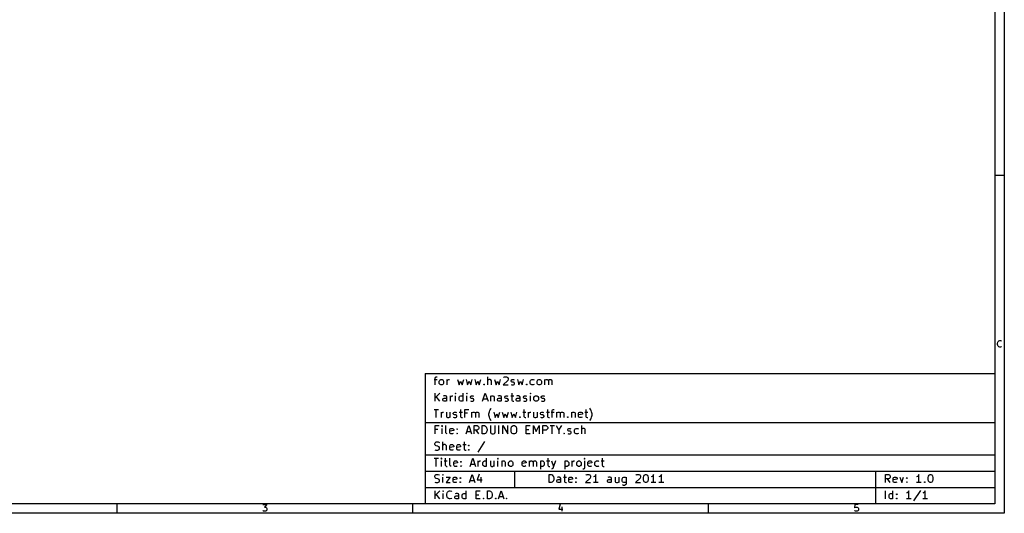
# Model space of a CAD drawing. Extents: x 4000 to 113000, y 4000 to 78670.
# Tile 2 of 9: x 40417 to 113000, y 4000 to 40383. Entities that reach past the tile are written whole.
import ezdxf

# ---------------------------------------------------------------- set-up
doc = ezdxf.new("R2010")
doc.units = 0
doc.layers.add('BLACK', color=1, linetype='CONTINUOUS')

msp = doc.modelspace()

# ---------------------------------------------------------------- linework, layer by layer
at = {"layer": 'BLACK'}
for p, q in [((113000, 78670), (113000, 4000)), ((112300, 77970), (112300, 4700)), ((113000, 28890), (112300, 28890)), ((112540, 16670), (112590, 16710)), ((112590, 16710), (112660, 16740)), ((112660, 16740), (112710, 16740)), ((112710, 16740), (112780, 16710)), ((112780, 16710), (112800, 16690)), ((112500, 16520), (112520, 16620)), ((112500, 16450), (112500, 16520)), ((112520, 16360), (112500, 16450)), ((112520, 16620), (112540, 16670)), ((112540, 16310), (112520, 16360)), ((112590, 16260), (112540, 16310)), ((112660, 16240), (112590, 16260)), ((112710, 16240), (112660, 16240)), ((112780, 16260), (112710, 16240)), ((112800, 16290), (112780, 16260)), ((70300, 14300), (70300, 4700)), ((70300, 14300), (112300, 14300)), ((70960, 13860), (71190, 13860)), ((71040, 13970), (71070, 14030)), ((71040, 13460), (71040, 13970)), ((71070, 14030), (71130, 14060)), ((71130, 14060), (71190, 14060)), ((71350, 13740), (71380, 13800)), ((71380, 13800), (71410, 13830)), ((71410, 13830), (71470, 13860)), ((71470, 13860), (71550, 13860)), ((71550, 13860), (71610, 13830)), ((71610, 13830), (71640, 13800)), ((71640, 13800), (71670, 13740)), ((71920, 13460), (71920, 13860)), ((71920, 13740), (71950, 13800)), ((71950, 13800), (71980, 13830)), ((71980, 13830), (72040, 13860)), ((72040, 13860), (72090, 13860)), ((72700, 13860), (72810, 13460)), ((73040, 13460), (73150, 13860)), ((73330, 13860), (73440, 13460)), ((73670, 13460), (73780, 13860)), ((73960, 13860), (74070, 13460)), ((74300, 13460), (74410, 13860)), ((74930, 13460), (74930, 14060)), ((74960, 13830), (74930, 13800)), ((75020, 13860), (74960, 13830)), ((75100, 13860), (75020, 13860)), ((75160, 13830), (75100, 13860)), ((75190, 13770), (75160, 13830)), ((75420, 13860), (75530, 13460)), ((75760, 13460), (75870, 13860)), ((76390, 13800), (76050, 13460)), ((76070, 14000), (76100, 14030)), ((76100, 14030), (76160, 14060)), ((76160, 14060), (76300, 14060)), ((76300, 14060), (76360, 14030)), ((76360, 14030), (76390, 14000)), ((76390, 14000), (76420, 13940)), ((76420, 13890), (76390, 13800)), ((76420, 13940), (76420, 13890)), ((76640, 13770), (76670, 13830)), ((76670, 13830), (76730, 13860)), ((76730, 13860), (76820, 13860)), ((76820, 13860), (76870, 13830)), ((77110, 13860), (77220, 13460)), ((77450, 13460), (77560, 13860)), ((78050, 13740), (78080, 13800)), ((78080, 13800), (78110, 13830)), ((78110, 13830), (78170, 13860)), ((78170, 13860), (78280, 13860)), ((78280, 13860), (78340, 13830)), ((78560, 13740), (78590, 13800)), ((78590, 13800), (78620, 13830)), ((78620, 13830), (78680, 13860)), ((78680, 13860), (78760, 13860)), ((78760, 13860), (78820, 13830)), ((78820, 13830), (78850, 13800)), ((78850, 13800), (78880, 13740)), ((79130, 13460), (79130, 13860)), ((79130, 13800), (79160, 13830)), ((79160, 13830), (79220, 13860)), ((79220, 13860), (79300, 13860)), ((79300, 13860), (79360, 13830)), ((79360, 13830), (79390, 13770)), ((79390, 13770), (79420, 13830)), ((79420, 13830), (79480, 13860)), ((79480, 13860), (79560, 13860)), ((79560, 13860), (79620, 13830)), ((79620, 13830), (79650, 13770)), ((71350, 13570), (71350, 13740)), ((71380, 13510), (71350, 13570)), ((71410, 13490), (71380, 13510)), ((71470, 13460), (71410, 13490)), ((71550, 13460), (71470, 13460)), ((71610, 13490), (71550, 13460)), ((71640, 13510), (71610, 13490)), ((71670, 13570), (71640, 13510)), ((71670, 13740), (71670, 13570)), ((72810, 13460), (72920, 13740)), ((72920, 13740), (73040, 13460)), ((73440, 13460), (73550, 13740)), ((73550, 13740), (73670, 13460)), ((74070, 13460), (74180, 13740)), ((74180, 13740), (74300, 13460)), ((74610, 13490), (74640, 13510)), ((74640, 13460), (74610, 13490)), ((74640, 13510), (74670, 13490)), ((74640, 13510), (74640, 13460)), ((74670, 13490), (74640, 13460)), ((75190, 13460), (75190, 13770)), ((75530, 13460), (75640, 13740)), ((75640, 13740), (75760, 13460)), ((76050, 13460), (76420, 13460)), ((76640, 13740), (76640, 13770)), ((76670, 13690), (76640, 13740)), ((76640, 13490), (76700, 13460)), ((76730, 13660), (76670, 13690)), ((76700, 13460), (76820, 13460)), ((76820, 13660), (76730, 13660)), ((76870, 13630), (76820, 13660)), ((76820, 13460), (76870, 13490)), ((76900, 13570), (76870, 13630)), ((76870, 13490), (76900, 13540)), ((76900, 13540), (76900, 13570)), ((77220, 13460), (77330, 13740)), ((77330, 13740), (77450, 13460)), ((77760, 13490), (77790, 13510)), ((77790, 13460), (77760, 13490)), ((77790, 13510), (77820, 13490)), ((77790, 13510), (77790, 13460)), ((77820, 13490), (77790, 13460)), ((78050, 13570), (78050, 13740)), ((78080, 13510), (78050, 13570)), ((78110, 13490), (78080, 13510)), ((78170, 13460), (78110, 13490)), ((78280, 13460), (78170, 13460)), ((78340, 13490), (78280, 13460)), ((78560, 13570), (78560, 13740)), ((78590, 13510), (78560, 13570)), ((78620, 13490), (78590, 13510)), ((78680, 13460), (78620, 13490)), ((78760, 13460), (78680, 13460)), ((78820, 13490), (78760, 13460)), ((78850, 13510), (78820, 13490)), ((78880, 13570), (78850, 13510)), ((78880, 13740), (78880, 13570)), ((79390, 13770), (79390, 13460)), ((79650, 13770), (79650, 13460)), ((71040, 12260), (71040, 12860)), ((71390, 12860), (71040, 12510)), ((71390, 12260), (71130, 12600)), ((71610, 12400), (71640, 12460)), ((71610, 12340), (71610, 12400)), ((71640, 12290), (71610, 12340)), ((71700, 12660), (71640, 12630)), ((71640, 12460), (71700, 12490)), ((71810, 12660), (71700, 12660)), ((71700, 12490), (71840, 12490)), ((71870, 12630), (71810, 12660)), ((71840, 12490), (71900, 12510)), ((71900, 12570), (71870, 12630)), ((71900, 12260), (71900, 12570)), ((72180, 12260), (72180, 12660)), ((72180, 12540), (72210, 12600)), ((72210, 12600), (72240, 12630)), ((72240, 12630), (72300, 12660)), ((72300, 12660), (72350, 12660)), ((72550, 12860), (72520, 12830)), ((72520, 12830), (72550, 12800)), ((72580, 12830), (72550, 12860)), ((72550, 12860), (72550, 12800)), ((72550, 12800), (72580, 12830)), ((72550, 12260), (72550, 12660)), ((72810, 12540), (72840, 12600)), ((72810, 12370), (72810, 12540)), ((72840, 12310), (72810, 12370)), ((72840, 12600), (72870, 12630)), ((72870, 12630), (72930, 12660)), ((72930, 12660), (73040, 12660)), ((73040, 12660), (73100, 12630)), ((73100, 12260), (73100, 12860)), ((73380, 12860), (73350, 12830)), ((73350, 12830), (73380, 12800)), ((73410, 12830), (73380, 12860)), ((73380, 12860), (73380, 12800)), ((73380, 12800), (73410, 12830)), ((73380, 12260), (73380, 12660)), ((73640, 12570), (73670, 12630)), ((73640, 12540), (73640, 12570)), ((73670, 12490), (73640, 12540)), ((73670, 12630), (73730, 12660)), ((73730, 12460), (73670, 12490)), ((73730, 12660), (73820, 12660)), ((73820, 12460), (73730, 12460)), ((73820, 12660), (73870, 12630)), ((73870, 12430), (73820, 12460)), ((73900, 12370), (73870, 12430)), ((73870, 12290), (73900, 12340)), ((73900, 12340), (73900, 12370)), ((74540, 12260), (74740, 12860)), ((74590, 12430), (74880, 12430)), ((74740, 12860), (74940, 12260)), ((75130, 12660), (75130, 12260)), ((75130, 12600), (75160, 12630)), ((75160, 12630), (75220, 12660)), ((75220, 12660), (75300, 12660)), ((75300, 12660), (75360, 12630)), ((75360, 12630), (75390, 12570)), ((75390, 12570), (75390, 12260)), ((75640, 12400), (75670, 12460)), ((75640, 12340), (75640, 12400)), ((75670, 12290), (75640, 12340)), ((75730, 12660), (75670, 12630)), ((75670, 12460), (75730, 12490)), ((75840, 12660), (75730, 12660)), ((75730, 12490), (75870, 12490)), ((75900, 12630), (75840, 12660)), ((75870, 12490), (75930, 12510)), ((75930, 12570), (75900, 12630)), ((75930, 12260), (75930, 12570)), ((76180, 12570), (76210, 12630)), ((76180, 12540), (76180, 12570)), ((76210, 12490), (76180, 12540)), ((76210, 12630), (76270, 12660)), ((76270, 12460), (76210, 12490)), ((76270, 12660), (76360, 12660)), ((76360, 12460), (76270, 12460)), ((76360, 12660), (76410, 12630)), ((76410, 12430), (76360, 12460)), ((76440, 12370), (76410, 12430)), ((76410, 12290), (76440, 12340)), ((76440, 12340), (76440, 12370)), ((76620, 12660), (76850, 12660)), ((76700, 12860), (76700, 12340)), ((76700, 12340), (76730, 12290)), ((77010, 12400), (77040, 12460)), ((77010, 12340), (77010, 12400)), ((77040, 12290), (77010, 12340)), ((77100, 12660), (77040, 12630)), ((77040, 12460), (77100, 12490)), ((77210, 12660), (77100, 12660)), ((77100, 12490), (77240, 12490)), ((77270, 12630), (77210, 12660)), ((77240, 12490), (77300, 12510)), ((77300, 12570), (77270, 12630)), ((77300, 12260), (77300, 12570)), ((77550, 12570), (77580, 12630)), ((77550, 12540), (77550, 12570)), ((77580, 12490), (77550, 12540)), ((77580, 12630), (77640, 12660)), ((77640, 12460), (77580, 12490)), ((77640, 12660), (77730, 12660)), ((77730, 12460), (77640, 12460)), ((77730, 12660), (77780, 12630)), ((77780, 12430), (77730, 12460)), ((77810, 12370), (77780, 12430)), ((77780, 12290), (77810, 12340)), ((77810, 12340), (77810, 12370)), ((78070, 12860), (78040, 12830)), ((78040, 12830), (78070, 12800)), ((78100, 12830), (78070, 12860)), ((78070, 12860), (78070, 12800)), ((78070, 12800), (78100, 12830)), ((78070, 12260), (78070, 12660)), ((78330, 12540), (78360, 12600)), ((78330, 12370), (78330, 12540)), ((78360, 12310), (78330, 12370)), ((78360, 12600), (78390, 12630)), ((78390, 12630), (78450, 12660)), ((78450, 12660), (78530, 12660)), ((78530, 12660), (78590, 12630)), ((78590, 12630), (78620, 12600)), ((78620, 12600), (78650, 12540)), ((78650, 12370), (78620, 12310)), ((78650, 12540), (78650, 12370)), ((78870, 12570), (78900, 12630)), ((78870, 12540), (78870, 12570)), ((78900, 12490), (78870, 12540)), ((78900, 12630), (78960, 12660)), ((78960, 12460), (78900, 12490)), ((78960, 12660), (79050, 12660)), ((79050, 12460), (78960, 12460)), ((79050, 12660), (79100, 12630)), ((79100, 12430), (79050, 12460)), ((79130, 12370), (79100, 12430)), ((79100, 12290), (79130, 12340)), ((79130, 12340), (79130, 12370)), ((70960, 11660), (71300, 11660)), ((71130, 11060), (71130, 11660)), ((71700, 12260), (71640, 12290)), ((71840, 12260), (71700, 12260)), ((71900, 12290), (71840, 12260)), ((72870, 12290), (72840, 12310)), ((72930, 12260), (72870, 12290)), ((72900, 11660), (72900, 11140)), ((73040, 12260), (72930, 12260)), ((73100, 12290), (73040, 12260)), ((73240, 11060), (73240, 11660)), ((73240, 11660), (73530, 11660)), ((73640, 12290), (73700, 12260)), ((73700, 12260), (73820, 12260)), ((73820, 12260), (73870, 12290)), ((75070, 11570), (75100, 11630)), ((75100, 11630), (75160, 11710)), ((75160, 11710), (75180, 11740)), ((75730, 12260), (75670, 12290)), ((75870, 12260), (75730, 12260)), ((75930, 12290), (75870, 12260)), ((76180, 12290), (76240, 12260)), ((76240, 12260), (76360, 12260)), ((76360, 12260), (76410, 12290)), ((76730, 12290), (76790, 12260)), ((76790, 12260), (76850, 12260)), ((77100, 12260), (77040, 12290)), ((77240, 12260), (77100, 12260)), ((77300, 12290), (77240, 12260)), ((77550, 12290), (77610, 12260)), ((77590, 11660), (77590, 11140)), ((77610, 12260), (77730, 12260)), ((77730, 12260), (77780, 12290)), ((78390, 12290), (78360, 12310)), ((78450, 12260), (78390, 12290)), ((78530, 12260), (78450, 12260)), ((78590, 12290), (78530, 12260)), ((78620, 12310), (78590, 12290)), ((78870, 12290), (78930, 12260)), ((78930, 12260), (79050, 12260)), ((79050, 12260), (79100, 12290)), ((79330, 11660), (79330, 11140)), ((79670, 11570), (79700, 11630)), ((79700, 11630), (79760, 11660)), ((79760, 11660), (79820, 11660)), ((82150, 11660), (82150, 11140)), ((82460, 11710), (82440, 11740)), ((82520, 11630), (82460, 11710)), ((82550, 11570), (82520, 11630)), ((71500, 11060), (71500, 11460)), ((71500, 11340), (71530, 11400)), ((71530, 11400), (71560, 11430)), ((71560, 11430), (71620, 11460)), ((71620, 11460), (71670, 11460)), ((71870, 11460), (71870, 11140)), ((71870, 11140), (71900, 11090)), ((71900, 11090), (71960, 11060)), ((71960, 11060), (72040, 11060)), ((72040, 11060), (72100, 11090)), ((72100, 11090), (72130, 11110)), ((72130, 11460), (72130, 11060)), ((72380, 11370), (72410, 11430)), ((72380, 11340), (72380, 11370)), ((72410, 11290), (72380, 11340)), ((72380, 11090), (72440, 11060)), ((72410, 11430), (72470, 11460)), ((72470, 11260), (72410, 11290)), ((72440, 11060), (72560, 11060)), ((72470, 11460), (72560, 11460)), ((72560, 11260), (72470, 11260)), ((72560, 11460), (72610, 11430)), ((72610, 11230), (72560, 11260)), ((72560, 11060), (72610, 11090)), ((72640, 11170), (72610, 11230)), ((72610, 11090), (72640, 11140)), ((72640, 11140), (72640, 11170)), ((72820, 11460), (73050, 11460)), ((72900, 11140), (72930, 11090)), ((72930, 11090), (72990, 11060)), ((72990, 11060), (73050, 11060)), ((73440, 11370), (73240, 11370)), ((73750, 11060), (73750, 11460)), ((73750, 11400), (73780, 11430)), ((73780, 11430), (73840, 11460)), ((73840, 11460), (73920, 11460)), ((73920, 11460), (73980, 11430)), ((73980, 11430), (74010, 11370)), ((74010, 11370), (74040, 11430)), ((74010, 11370), (74010, 11060)), ((74040, 11430), (74100, 11460)), ((74100, 11460), (74180, 11460)), ((74180, 11460), (74240, 11430)), ((74240, 11430), (74270, 11370)), ((74270, 11370), (74270, 11060)), ((75010, 11340), (75040, 11490)), ((75010, 11230), (75010, 11340)), ((75040, 11090), (75010, 11230)), ((75040, 11490), (75070, 11570)), ((75070, 11000), (75040, 11090)), ((75100, 10940), (75070, 11000)), ((75160, 10860), (75100, 10940)), ((75360, 11460), (75470, 11060)), ((75470, 11060), (75580, 11340)), ((75580, 11340), (75700, 11060)), ((75700, 11060), (75810, 11460)), ((75990, 11460), (76100, 11060)), ((76100, 11060), (76210, 11340)), ((76210, 11340), (76330, 11060)), ((76330, 11060), (76440, 11460)), ((76620, 11460), (76730, 11060)), ((76730, 11060), (76840, 11340)), ((76840, 11340), (76960, 11060)), ((76960, 11060), (77070, 11460)), ((77270, 11090), (77300, 11110)), ((77300, 11060), (77270, 11090)), ((77300, 11110), (77330, 11090)), ((77300, 11110), (77300, 11060)), ((77330, 11090), (77300, 11060)), ((77510, 11460), (77740, 11460)), ((77590, 11140), (77620, 11090)), ((77620, 11090), (77680, 11060)), ((77680, 11060), (77740, 11060)), ((77930, 11060), (77930, 11460)), ((77930, 11340), (77960, 11400)), ((77960, 11400), (77990, 11430)), ((77990, 11430), (78050, 11460)), ((78050, 11460), (78100, 11460)), ((78300, 11460), (78300, 11140)), ((78300, 11140), (78330, 11090)), ((78330, 11090), (78390, 11060)), ((78390, 11060), (78470, 11060)), ((78470, 11060), (78530, 11090)), ((78530, 11090), (78560, 11110)), ((78560, 11460), (78560, 11060)), ((78810, 11370), (78840, 11430)), ((78810, 11340), (78810, 11370)), ((78840, 11290), (78810, 11340)), ((78810, 11090), (78870, 11060)), ((78840, 11430), (78900, 11460)), ((78900, 11260), (78840, 11290)), ((78870, 11060), (78990, 11060)), ((78900, 11460), (78990, 11460)), ((78990, 11260), (78900, 11260)), ((78990, 11460), (79040, 11430)), ((79040, 11230), (78990, 11260)), ((78990, 11060), (79040, 11090)), ((79070, 11170), (79040, 11230)), ((79040, 11090), (79070, 11140)), ((79070, 11140), (79070, 11170)), ((79250, 11460), (79480, 11460)), ((79330, 11140), (79360, 11090)), ((79360, 11090), (79420, 11060)), ((79420, 11060), (79480, 11060)), ((79590, 11460), (79820, 11460)), ((79670, 11060), (79670, 11570)), ((80010, 11060), (80010, 11460)), ((80010, 11400), (80040, 11430)), ((80040, 11430), (80100, 11460)), ((80100, 11460), (80180, 11460)), ((80180, 11460), (80240, 11430)), ((80240, 11430), (80270, 11370)), ((80270, 11370), (80300, 11430)), ((80270, 11370), (80270, 11060)), ((80300, 11430), (80360, 11460)), ((80360, 11460), (80440, 11460)), ((80440, 11460), (80500, 11430)), ((80500, 11430), (80530, 11370)), ((80530, 11370), (80530, 11060)), ((80780, 11090), (80810, 11110)), ((80810, 11060), (80780, 11090)), ((80810, 11110), (80840, 11090)), ((80810, 11110), (80810, 11060)), ((80840, 11090), (80810, 11060)), ((81100, 11460), (81100, 11060)), ((81100, 11400), (81130, 11430)), ((81130, 11430), (81190, 11460)), ((81190, 11460), (81270, 11460)), ((81270, 11460), (81330, 11430)), ((81330, 11430), (81360, 11370)), ((81360, 11370), (81360, 11060)), ((81610, 11370), (81640, 11430)), ((81610, 11140), (81610, 11370)), ((81900, 11310), (81610, 11260)), ((81640, 11090), (81610, 11140)), ((81640, 11430), (81700, 11460)), ((81700, 11060), (81640, 11090)), ((81700, 11460), (81810, 11460)), ((81810, 11060), (81700, 11060)), ((81810, 11460), (81870, 11430)), ((81870, 11090), (81810, 11060)), ((81870, 11430), (81900, 11370)), ((81900, 11370), (81900, 11310)), ((82070, 11460), (82300, 11460)), ((82150, 11140), (82180, 11090)), ((82180, 11090), (82240, 11060)), ((82240, 11060), (82300, 11060)), ((82460, 10860), (82520, 10940)), ((82520, 10940), (82550, 11000)), ((82580, 11490), (82550, 11570)), ((82550, 11000), (82580, 11090)), ((82610, 11340), (82580, 11490)), ((82580, 11090), (82610, 11230)), ((82610, 11230), (82610, 11340)), ((70300, 10700), (112300, 10700)), ((71040, 9860), (71040, 10460)), ((71040, 10460), (71330, 10460)), ((71240, 10170), (71040, 10170)), ((71550, 10460), (71520, 10430)), ((71520, 10430), (71550, 10400)), ((71580, 10430), (71550, 10460)), ((71550, 10460), (71550, 10400)), ((71550, 10400), (71580, 10430)), ((71550, 9860), (71550, 10260)), ((71840, 9940), (71840, 10460)), ((72120, 10170), (72150, 10230)), ((72120, 9940), (72120, 10170)), ((72150, 10230), (72210, 10260)), ((72210, 10260), (72320, 10260)), ((72320, 10260), (72380, 10230)), ((72380, 10230), (72410, 10170)), ((72410, 10170), (72410, 10110)), ((72630, 10200), (72660, 10230)), ((72660, 10170), (72630, 10200)), ((72660, 10230), (72690, 10200)), ((72660, 10230), (72660, 10170)), ((72690, 10200), (72660, 10170)), ((73330, 9860), (73530, 10460)), ((73530, 10460), (73730, 9860)), ((73920, 9860), (73920, 10460)), ((73920, 10460), (74150, 10460)), ((74150, 10460), (74210, 10430)), ((74210, 10170), (74150, 10140)), ((74210, 10430), (74240, 10400)), ((74240, 10200), (74210, 10170)), ((74240, 10400), (74270, 10340)), ((74270, 10260), (74240, 10200)), ((74270, 10340), (74270, 10260)), ((74520, 9860), (74520, 10460)), ((74520, 10460), (74670, 10460)), ((74670, 10460), (74750, 10430)), ((74750, 10430), (74810, 10370)), ((74810, 10370), (74840, 10310)), ((74840, 10310), (74870, 10200)), ((74870, 10200), (74870, 10110)), ((75120, 10460), (75120, 9970)), ((75180, 10830), (75160, 10860)), ((75470, 9970), (75470, 10460)), ((75750, 9860), (75750, 10460)), ((76040, 9860), (76040, 10460)), ((76040, 10460), (76390, 9860)), ((76390, 9860), (76390, 10460)), ((76640, 10260), (76670, 10370)), ((76640, 10060), (76640, 10260)), ((76670, 10370), (76730, 10430)), ((76730, 10430), (76790, 10460)), ((76790, 10460), (76900, 10460)), ((76900, 10460), (76960, 10430)), ((76960, 10430), (77020, 10370)), ((77020, 10370), (77040, 10260)), ((77040, 10260), (77040, 10060)), ((77760, 9860), (77760, 10460)), ((77760, 10460), (78050, 10460)), ((77760, 10170), (77960, 10170)), ((78300, 9860), (78300, 10460)), ((78300, 10460), (78500, 10030)), ((78500, 10030), (78700, 10460)), ((78700, 10460), (78700, 9860)), ((78990, 9860), (78990, 10460)), ((78990, 10460), (79220, 10460)), ((79220, 10460), (79280, 10430)), ((79280, 10170), (79220, 10140)), ((79280, 10430), (79310, 10400)), ((79310, 10200), (79280, 10170)), ((79310, 10400), (79340, 10340)), ((79340, 10260), (79310, 10200)), ((79340, 10340), (79340, 10260)), ((79510, 10460), (79850, 10460)), ((79680, 9860), (79680, 10460)), ((79970, 10460), (80170, 10140)), ((80170, 10140), (80370, 10460)), ((80820, 10170), (80850, 10230)), ((80820, 10140), (80820, 10170)), ((80850, 10230), (80910, 10260)), ((80910, 10260), (81000, 10260)), ((81000, 10260), (81050, 10230)), ((81310, 10140), (81340, 10200)), ((81340, 10200), (81370, 10230)), ((81370, 10230), (81430, 10260)), ((81430, 10260), (81540, 10260)), ((81540, 10260), (81600, 10230)), ((81850, 9860), (81850, 10460)), ((81880, 10230), (81850, 10200)), ((81940, 10260), (81880, 10230)), ((82020, 10260), (81940, 10260)), ((82080, 10230), (82020, 10260)), ((82110, 10170), (82080, 10230)), ((82110, 9860), (82110, 10170)), ((82440, 10830), (82460, 10860)), ((71870, 9890), (71840, 9940)), ((71930, 9860), (71870, 9890)), ((72410, 10110), (72120, 10060)), ((72150, 9890), (72120, 9940)), ((72210, 9860), (72150, 9890)), ((72320, 9860), (72210, 9860)), ((72380, 9890), (72320, 9860)), ((72630, 9890), (72660, 9910)), ((72660, 9860), (72630, 9890)), ((72660, 9910), (72690, 9890)), ((72660, 9910), (72660, 9860)), ((72690, 9890), (72660, 9860)), ((73380, 10030), (73670, 10030)), ((74150, 10140), (73920, 10140)), ((74270, 9860), (74070, 10140)), ((74670, 9860), (74520, 9860)), ((74750, 9890), (74670, 9860)), ((74810, 9940), (74750, 9890)), ((74840, 10000), (74810, 9940)), ((74870, 10110), (74840, 10000)), ((75120, 9970), (75150, 9910)), ((75150, 9910), (75180, 9890)), ((75180, 9890), (75240, 9860)), ((75240, 9860), (75350, 9860)), ((75350, 9860), (75410, 9890)), ((75410, 9890), (75440, 9910)), ((75440, 9910), (75470, 9970)), ((76670, 9940), (76640, 10060)), ((76730, 9890), (76670, 9940)), ((76790, 9860), (76730, 9890)), ((76900, 9860), (76790, 9860)), ((76960, 9890), (76900, 9860)), ((77020, 9940), (76960, 9890)), ((77040, 10060), (77020, 9940)), ((78050, 9860), (77760, 9860)), ((79220, 10140), (78990, 10140)), ((80170, 10140), (80170, 9860)), ((80530, 9890), (80560, 9910)), ((80560, 9860), (80530, 9890)), ((80560, 9910), (80590, 9890)), ((80560, 9910), (80560, 9860)), ((80590, 9890), (80560, 9860)), ((80850, 10090), (80820, 10140)), ((80820, 9890), (80880, 9860)), ((80910, 10060), (80850, 10090)), ((80880, 9860), (81000, 9860)), ((81000, 10060), (80910, 10060)), ((81050, 10030), (81000, 10060)), ((81000, 9860), (81050, 9890)), ((81080, 9970), (81050, 10030)), ((81050, 9890), (81080, 9940)), ((81080, 9940), (81080, 9970)), ((81310, 9970), (81310, 10140)), ((81340, 9910), (81310, 9970)), ((81370, 9890), (81340, 9910)), ((81430, 9860), (81370, 9890)), ((81540, 9860), (81430, 9860)), ((81600, 9890), (81540, 9860)), ((71010, 9140), (71040, 9200)), ((71010, 9090), (71010, 9140)), ((71040, 9030), (71010, 9090)), ((71040, 9200), (71070, 9230)), ((71070, 9000), (71040, 9030)), ((71070, 9230), (71130, 9260)), ((71130, 8970), (71070, 9000)), ((71130, 9260), (71270, 9260)), ((71240, 8940), (71130, 8970)), ((71300, 8910), (71240, 8940)), ((71270, 9260), (71360, 9230)), ((71330, 8890), (71300, 8910)), ((71300, 8690), (71330, 8710)), ((71360, 8830), (71330, 8890)), ((71330, 8710), (71360, 8770)), ((71360, 8770), (71360, 8830)), ((71610, 8660), (71610, 9260)), ((71640, 9030), (71610, 9000)), ((71700, 9060), (71640, 9030)), ((71780, 9060), (71700, 9060)), ((71840, 9030), (71780, 9060)), ((71870, 8970), (71840, 9030)), ((71870, 8660), (71870, 8970)), ((72120, 8970), (72150, 9030)), ((72120, 8740), (72120, 8970)), ((72410, 8910), (72120, 8860)), ((72150, 8690), (72120, 8740)), ((72150, 9030), (72210, 9060)), ((72210, 9060), (72320, 9060)), ((72320, 9060), (72380, 9030)), ((72380, 9030), (72410, 8970)), ((72410, 8970), (72410, 8910)), ((72630, 8970), (72660, 9030)), ((72630, 8740), (72630, 8970)), ((72920, 8910), (72630, 8860)), ((72660, 8690), (72630, 8740)), ((72660, 9030), (72720, 9060)), ((72720, 9060), (72830, 9060)), ((72830, 9060), (72890, 9030)), ((72890, 9030), (72920, 8970)), ((72920, 8970), (72920, 8910)), ((73090, 9060), (73320, 9060)), ((73170, 9260), (73170, 8740)), ((73170, 8740), (73200, 8690)), ((73480, 9000), (73510, 9030)), ((73510, 8970), (73480, 9000)), ((73480, 8690), (73510, 8710)), ((73510, 9030), (73540, 9000)), ((73510, 9030), (73510, 8970)), ((73540, 9000), (73510, 8970)), ((73510, 8710), (73540, 8690)), ((73510, 8710), (73510, 8660)), ((74690, 9290), (74180, 8510)), ((70300, 8300), (112300, 8300)), ((70960, 8060), (71300, 8060)), ((71010, 8690), (71100, 8660)), ((71100, 8660), (71240, 8660)), ((71130, 7460), (71130, 8060)), ((71240, 8660), (71300, 8690)), ((71500, 8060), (71470, 8030)), ((71470, 8030), (71500, 8000)), ((71530, 8030), (71500, 8060)), ((71500, 8060), (71500, 8000)), ((71500, 8000), (71530, 8030)), ((71790, 8060), (71790, 7540)), ((72130, 7540), (72130, 8060)), ((72210, 8660), (72150, 8690)), ((72320, 8660), (72210, 8660)), ((72380, 8690), (72320, 8660)), ((72720, 8660), (72660, 8690)), ((72830, 8660), (72720, 8660)), ((72890, 8690), (72830, 8660)), ((73200, 8690), (73260, 8660)), ((73260, 8660), (73320, 8660)), ((73510, 8660), (73480, 8690)), ((73540, 8690), (73510, 8660)), ((73620, 7460), (73820, 8060)), ((73820, 8060), (74020, 7460)), ((74840, 7460), (74840, 8060)), ((75660, 8060), (75630, 8030)), ((75630, 8030), (75660, 8000)), ((75690, 8030), (75660, 8060)), ((75660, 8060), (75660, 8000)), ((75660, 8000), (75690, 8030)), ((79340, 8060), (79340, 7540)), ((82050, 8060), (82020, 8030)), ((82020, 8030), (82050, 8000)), ((82080, 8030), (82050, 8060)), ((82050, 8060), (82050, 8000)), ((82050, 8000), (82080, 8030)), ((83360, 8060), (83360, 7540)), ((71500, 7460), (71500, 7860)), ((71710, 7860), (71940, 7860)), ((71790, 7540), (71820, 7490)), ((71820, 7490), (71880, 7460)), ((71880, 7460), (71940, 7460)), ((72160, 7490), (72130, 7540)), ((72220, 7460), (72160, 7490)), ((72410, 7770), (72440, 7830)), ((72410, 7540), (72410, 7770)), ((72700, 7710), (72410, 7660)), ((72440, 7490), (72410, 7540)), ((72440, 7830), (72500, 7860)), ((72500, 7460), (72440, 7490)), ((72500, 7860), (72610, 7860)), ((72610, 7460), (72500, 7460)), ((72610, 7860), (72670, 7830)), ((72670, 7490), (72610, 7460)), ((72670, 7830), (72700, 7770)), ((72700, 7770), (72700, 7710)), ((72920, 7800), (72950, 7830)), ((72950, 7770), (72920, 7800)), ((72920, 7490), (72950, 7510)), ((72950, 7460), (72920, 7490)), ((72950, 7830), (72980, 7800)), ((72950, 7830), (72950, 7770)), ((72980, 7800), (72950, 7770)), ((72950, 7510), (72980, 7490)), ((72950, 7510), (72950, 7460)), ((72980, 7490), (72950, 7460)), ((73670, 7630), (73960, 7630)), ((74210, 7460), (74210, 7860)), ((74210, 7740), (74240, 7800)), ((74240, 7800), (74270, 7830)), ((74270, 7830), (74330, 7860)), ((74330, 7860), (74380, 7860)), ((74550, 7740), (74580, 7800)), ((74550, 7570), (74550, 7740)), ((74580, 7510), (74550, 7570)), ((74580, 7800), (74610, 7830)), ((74610, 7490), (74580, 7510)), ((74610, 7830), (74670, 7860)), ((74670, 7460), (74610, 7490)), ((74670, 7860), (74780, 7860)), ((74780, 7460), (74670, 7460)), ((74780, 7860), (74840, 7830)), ((74840, 7490), (74780, 7460)), ((75120, 7860), (75120, 7540)), ((75120, 7540), (75150, 7490)), ((75150, 7490), (75210, 7460)), ((75210, 7460), (75290, 7460)), ((75290, 7460), (75350, 7490)), ((75350, 7490), (75380, 7510)), ((75380, 7860), (75380, 7460)), ((75660, 7460), (75660, 7860)), ((75950, 7860), (75950, 7460)), ((75950, 7800), (75980, 7830)), ((75980, 7830), (76040, 7860)), ((76040, 7860), (76120, 7860)), ((76120, 7860), (76180, 7830)), ((76180, 7830), (76210, 7770)), ((76210, 7770), (76210, 7460)), ((76460, 7740), (76490, 7800)), ((76460, 7570), (76460, 7740)), ((76490, 7510), (76460, 7570)), ((76490, 7800), (76520, 7830)), ((76520, 7490), (76490, 7510)), ((76520, 7830), (76580, 7860)), ((76580, 7460), (76520, 7490)), ((76580, 7860), (76660, 7860)), ((76660, 7460), (76580, 7460)), ((76660, 7860), (76720, 7830)), ((76720, 7490), (76660, 7460)), ((76720, 7830), (76750, 7800)), ((76750, 7510), (76720, 7490)), ((76750, 7800), (76780, 7740)), ((76780, 7570), (76750, 7510)), ((76780, 7740), (76780, 7570)), ((77460, 7770), (77490, 7830)), ((77460, 7540), (77460, 7770)), ((77750, 7710), (77460, 7660)), ((77490, 7490), (77460, 7540)), ((77490, 7830), (77550, 7860)), ((77550, 7460), (77490, 7490)), ((77550, 7860), (77660, 7860)), ((77660, 7460), (77550, 7460)), ((77660, 7860), (77720, 7830)), ((77720, 7490), (77660, 7460)), ((77720, 7830), (77750, 7770)), ((77750, 7770), (77750, 7710)), ((78000, 7460), (78000, 7860)), ((78000, 7800), (78030, 7830)), ((78030, 7830), (78090, 7860)), ((78090, 7860), (78170, 7860)), ((78170, 7860), (78230, 7830)), ((78230, 7830), (78260, 7770)), ((78260, 7770), (78290, 7830)), ((78260, 7770), (78260, 7460)), ((78290, 7830), (78350, 7860)), ((78350, 7860), (78430, 7860)), ((78430, 7860), (78490, 7830)), ((78490, 7830), (78520, 7770)), ((78520, 7770), (78520, 7460)), ((78800, 7860), (78800, 7260)), ((78800, 7830), (78860, 7860)), ((78860, 7460), (78800, 7490)), ((78860, 7860), (78970, 7860)), ((78970, 7460), (78860, 7460)), ((78970, 7860), (79030, 7830)), ((79030, 7490), (78970, 7460)), ((79030, 7830), (79060, 7800)), ((79060, 7510), (79030, 7490)), ((79060, 7800), (79090, 7740)), ((79090, 7570), (79060, 7510)), ((79090, 7740), (79090, 7570)), ((79260, 7860), (79490, 7860)), ((79340, 7540), (79370, 7490)), ((79370, 7490), (79430, 7460)), ((79430, 7460), (79490, 7460)), ((79630, 7860), (79770, 7460)), ((79680, 7290), (79630, 7260)), ((79710, 7310), (79680, 7290)), ((79770, 7460), (79710, 7310)), ((79910, 7860), (79770, 7460)), ((80600, 7860), (80600, 7260)), ((80600, 7830), (80660, 7860)), ((80660, 7460), (80600, 7490)), ((80660, 7860), (80770, 7860)), ((80770, 7460), (80660, 7460)), ((80770, 7860), (80830, 7830)), ((80830, 7490), (80770, 7460)), ((80830, 7830), (80860, 7800)), ((80860, 7510), (80830, 7490)), ((80860, 7800), (80890, 7740)), ((80890, 7570), (80860, 7510)), ((80890, 7740), (80890, 7570)), ((81140, 7460), (81140, 7860)), ((81140, 7740), (81170, 7800)), ((81170, 7800), (81200, 7830)), ((81200, 7830), (81260, 7860)), ((81260, 7860), (81310, 7860)), ((81480, 7740), (81510, 7800)), ((81480, 7570), (81480, 7740)), ((81510, 7510), (81480, 7570)), ((81510, 7800), (81540, 7830)), ((81540, 7490), (81510, 7510)), ((81540, 7830), (81600, 7860)), ((81600, 7460), (81540, 7490)), ((81600, 7860), (81680, 7860)), ((81680, 7460), (81600, 7460)), ((81680, 7860), (81740, 7830)), ((81740, 7490), (81680, 7460)), ((81740, 7830), (81770, 7800)), ((81770, 7510), (81740, 7490)), ((81770, 7800), (81800, 7740)), ((81800, 7570), (81770, 7510)), ((81800, 7740), (81800, 7570)), ((81970, 7260), (81940, 7260)), ((82020, 7290), (81970, 7260)), ((82050, 7340), (82020, 7290)), ((82050, 7860), (82050, 7340)), ((82310, 7770), (82340, 7830)), ((82310, 7540), (82310, 7770)), ((82600, 7710), (82310, 7660)), ((82340, 7490), (82310, 7540)), ((82340, 7830), (82400, 7860)), ((82400, 7460), (82340, 7490)), ((82400, 7860), (82510, 7860)), ((82510, 7460), (82400, 7460)), ((82510, 7860), (82570, 7830)), ((82570, 7490), (82510, 7460)), ((82570, 7830), (82600, 7770)), ((82600, 7770), (82600, 7710)), ((82820, 7740), (82850, 7800)), ((82820, 7570), (82820, 7740)), ((82850, 7510), (82820, 7570)), ((82850, 7800), (82880, 7830)), ((82880, 7490), (82850, 7510)), ((82880, 7830), (82940, 7860)), ((82940, 7460), (82880, 7490)), ((82940, 7860), (83050, 7860)), ((83050, 7460), (82940, 7460)), ((83050, 7860), (83110, 7830)), ((83110, 7490), (83050, 7460)), ((83280, 7860), (83510, 7860)), ((83360, 7540), (83390, 7490)), ((83390, 7490), (83450, 7460)), ((83450, 7460), (83510, 7460)), ((70300, 7100), (112300, 7100)), ((71010, 6740), (71040, 6800)), ((71010, 6690), (71010, 6740)), ((71040, 6630), (71010, 6690)), ((71040, 6800), (71070, 6830)), ((71070, 6600), (71040, 6630)), ((71070, 6830), (71130, 6860)), ((71130, 6570), (71070, 6600)), ((71130, 6860), (71270, 6860)), ((71240, 6540), (71130, 6570)), ((71300, 6510), (71240, 6540)), ((71270, 6860), (71360, 6830)), ((71610, 6860), (71580, 6830)), ((71580, 6830), (71610, 6800)), ((71640, 6830), (71610, 6860)), ((71610, 6860), (71610, 6800)), ((71610, 6800), (71640, 6830)), ((71610, 6260), (71610, 6660)), ((71850, 6660), (72160, 6660)), ((72160, 6660), (71850, 6260)), ((72360, 6570), (72390, 6630)), ((72360, 6340), (72360, 6570)), ((72390, 6630), (72450, 6660)), ((72450, 6660), (72560, 6660)), ((72560, 6660), (72620, 6630)), ((72620, 6630), (72650, 6570)), ((72650, 6570), (72650, 6510)), ((72870, 6600), (72900, 6630)), ((72900, 6570), (72870, 6600)), ((72900, 6630), (72930, 6600)), ((72900, 6630), (72900, 6570)), ((72930, 6600), (72900, 6570)), ((73570, 6260), (73770, 6860)), ((73770, 6860), (73970, 6260)), ((74280, 6890), (74130, 6460)), ((74420, 6660), (74420, 6260)), ((76900, 7100), (76900, 5900)), ((79440, 6260), (79440, 6860)), ((79440, 6860), (79590, 6860)), ((79590, 6860), (79670, 6830)), ((79670, 6830), (79730, 6770)), ((79730, 6770), (79760, 6710)), ((79760, 6710), (79790, 6600)), ((79790, 6600), (79790, 6510)), ((80100, 6660), (80040, 6630)), ((80210, 6660), (80100, 6660)), ((80270, 6630), (80210, 6660)), ((80300, 6570), (80270, 6630)), ((80300, 6260), (80300, 6570)), ((80500, 6660), (80730, 6660)), ((80580, 6860), (80580, 6340)), ((80890, 6570), (80920, 6630)), ((80890, 6340), (80890, 6570)), ((80920, 6630), (80980, 6660)), ((80980, 6660), (81090, 6660)), ((81090, 6660), (81150, 6630)), ((81150, 6630), (81180, 6570)), ((81180, 6570), (81180, 6510)), ((81400, 6600), (81430, 6630)), ((81430, 6570), (81400, 6600)), ((81430, 6630), (81460, 6600)), ((81430, 6630), (81430, 6570)), ((81460, 6600), (81430, 6570)), ((82470, 6600), (82130, 6260)), ((82150, 6800), (82180, 6830)), ((82180, 6830), (82240, 6860)), ((82240, 6860), (82380, 6860)), ((82380, 6860), (82440, 6830)), ((82440, 6830), (82470, 6800)), ((82470, 6800), (82500, 6740)), ((82500, 6690), (82470, 6600)), ((82500, 6740), (82500, 6690)), ((82780, 6710), (82720, 6690)), ((82840, 6770), (82780, 6710)), ((82900, 6860), (82840, 6770)), ((82900, 6260), (82900, 6860)), ((83840, 6660), (83780, 6630)), ((83950, 6660), (83840, 6660)), ((84010, 6630), (83950, 6660)), ((84040, 6570), (84010, 6630)), ((84040, 6260), (84040, 6570)), ((84320, 6660), (84320, 6340)), ((84580, 6660), (84580, 6260)), ((84830, 6540), (84860, 6600)), ((84830, 6370), (84830, 6540)), ((84860, 6600), (84890, 6630)), ((84890, 6630), (84950, 6660)), ((84950, 6660), (85060, 6660)), ((85060, 6660), (85120, 6630)), ((85120, 6660), (85120, 6170)), ((86150, 6600), (85810, 6260)), ((85830, 6800), (85860, 6830)), ((85860, 6830), (85920, 6860)), ((85920, 6860), (86060, 6860)), ((86060, 6860), (86120, 6830)), ((86120, 6830), (86150, 6800)), ((86150, 6800), (86180, 6740)), ((86180, 6690), (86150, 6600)), ((86180, 6740), (86180, 6690)), ((86400, 6630), (86430, 6740)), ((86400, 6490), (86400, 6630)), ((86430, 6740), (86460, 6800)), ((86460, 6800), (86490, 6830)), ((86490, 6830), (86550, 6860)), ((86550, 6860), (86600, 6860)), ((86600, 6860), (86660, 6830)), ((86660, 6830), (86690, 6800)), ((86690, 6800), (86720, 6740)), ((86720, 6740), (86750, 6630)), ((86750, 6630), (86750, 6490)), ((87030, 6710), (86970, 6690)), ((87090, 6770), (87030, 6710)), ((87150, 6860), (87090, 6770)), ((87150, 6260), (87150, 6860)), ((87600, 6710), (87540, 6690)), ((87660, 6770), (87600, 6710)), ((87720, 6860), (87660, 6770)), ((87720, 6260), (87720, 6860)), ((103500, 7100), (103500, 4700)), ((104240, 6260), (104240, 6860)), ((104240, 6860), (104470, 6860)), ((104470, 6540), (104240, 6540)), ((104590, 6260), (104390, 6540)), ((104470, 6860), (104530, 6830)), ((104530, 6570), (104470, 6540)), ((104530, 6830), (104560, 6800)), ((104560, 6600), (104530, 6570)), ((104560, 6800), (104590, 6740)), ((104590, 6660), (104560, 6600)), ((104590, 6740), (104590, 6660)), ((104810, 6570), (104840, 6630)), ((104810, 6340), (104810, 6570)), ((104840, 6630), (104900, 6660)), ((104900, 6660), (105010, 6660)), ((105010, 6660), (105070, 6630)), ((105070, 6630), (105100, 6570)), ((105100, 6570), (105100, 6510)), ((105300, 6660), (105440, 6260)), ((105440, 6260), (105580, 6660)), ((105780, 6600), (105810, 6630)), ((105810, 6570), (105780, 6600)), ((105810, 6630), (105840, 6600)), ((105810, 6630), (105810, 6570)), ((105840, 6600), (105810, 6570)), ((106590, 6710), (106530, 6690)), ((106650, 6770), (106590, 6710)), ((106710, 6860), (106650, 6770)), ((106710, 6260), (106710, 6860)), ((107390, 6630), (107420, 6740)), ((107390, 6490), (107390, 6630)), ((107420, 6740), (107450, 6800)), ((107450, 6800), (107480, 6830)), ((107480, 6830), (107540, 6860)), ((107540, 6860), (107590, 6860)), ((107590, 6860), (107650, 6830)), ((107650, 6830), (107680, 6800)), ((107680, 6800), (107710, 6740)), ((107710, 6740), (107740, 6630)), ((107740, 6630), (107740, 6490)), ((70300, 5900), (112300, 5900)), ((71010, 6290), (71100, 6260)), ((71100, 6260), (71240, 6260)), ((71240, 6260), (71300, 6290)), ((71330, 6490), (71300, 6510)), ((71300, 6290), (71330, 6310)), ((71360, 6430), (71330, 6490)), ((71330, 6310), (71360, 6370)), ((71360, 6370), (71360, 6430)), ((71850, 6260), (72160, 6260)), ((72650, 6510), (72360, 6460)), ((72390, 6290), (72360, 6340)), ((72450, 6260), (72390, 6290)), ((72560, 6260), (72450, 6260)), ((72620, 6290), (72560, 6260)), ((72870, 6290), (72900, 6310)), ((72900, 6260), (72870, 6290)), ((72900, 6310), (72930, 6290)), ((72900, 6310), (72900, 6260)), ((72930, 6290), (72900, 6260)), ((73620, 6430), (73910, 6430)), ((74130, 6460), (74510, 6460)), ((79590, 6260), (79440, 6260)), ((79670, 6290), (79590, 6260)), ((79730, 6340), (79670, 6290)), ((79760, 6400), (79730, 6340)), ((79790, 6510), (79760, 6400)), ((80010, 6400), (80040, 6460)), ((80010, 6340), (80010, 6400)), ((80040, 6290), (80010, 6340)), ((80040, 6460), (80100, 6490)), ((80100, 6260), (80040, 6290)), ((80100, 6490), (80240, 6490)), ((80240, 6260), (80100, 6260)), ((80240, 6490), (80300, 6510)), ((80300, 6290), (80240, 6260)), ((80580, 6340), (80610, 6290)), ((80610, 6290), (80670, 6260)), ((80670, 6260), (80730, 6260)), ((81180, 6510), (80890, 6460)), ((80920, 6290), (80890, 6340)), ((80980, 6260), (80920, 6290)), ((81090, 6260), (80980, 6260)), ((81150, 6290), (81090, 6260)), ((81400, 6290), (81430, 6310)), ((81430, 6260), (81400, 6290)), ((81430, 6310), (81460, 6290)), ((81430, 6310), (81430, 6260)), ((81460, 6290), (81430, 6260)), ((82130, 6260), (82500, 6260)), ((83070, 6260), (82720, 6260)), ((83750, 6400), (83780, 6460)), ((83750, 6340), (83750, 6400)), ((83780, 6290), (83750, 6340)), ((83780, 6460), (83840, 6490)), ((83840, 6260), (83780, 6290)), ((83840, 6490), (83980, 6490)), ((83980, 6260), (83840, 6260)), ((83980, 6490), (84040, 6510)), ((84040, 6290), (83980, 6260)), ((84320, 6340), (84350, 6290)), ((84350, 6290), (84410, 6260)), ((84410, 6260), (84490, 6260)), ((84490, 6260), (84550, 6290)), ((84550, 6290), (84580, 6310)), ((84860, 6310), (84830, 6370)), ((84890, 6290), (84860, 6310)), ((84920, 6060), (84860, 6090)), ((84950, 6260), (84890, 6290)), ((85010, 6060), (84920, 6060)), ((85060, 6260), (84950, 6260)), ((85060, 6090), (85010, 6060)), ((85120, 6290), (85060, 6260)), ((85090, 6110), (85060, 6090)), ((85120, 6170), (85090, 6110)), ((85810, 6260), (86180, 6260)), ((86430, 6370), (86400, 6490)), ((86460, 6310), (86430, 6370)), ((86490, 6290), (86460, 6310)), ((86550, 6260), (86490, 6290)), ((86600, 6260), (86550, 6260)), ((86660, 6290), (86600, 6260)), ((86690, 6310), (86660, 6290)), ((86720, 6370), (86690, 6310)), ((86750, 6490), (86720, 6370)), ((87320, 6260), (86970, 6260)), ((87890, 6260), (87540, 6260)), ((105100, 6510), (104810, 6460)), ((104840, 6290), (104810, 6340)), ((104900, 6260), (104840, 6290)), ((105010, 6260), (104900, 6260)), ((105070, 6290), (105010, 6260)), ((105780, 6290), (105810, 6310)), ((105810, 6260), (105780, 6290)), ((105810, 6310), (105840, 6290)), ((105810, 6310), (105810, 6260)), ((105840, 6290), (105810, 6260)), ((106880, 6260), (106530, 6260)), ((107100, 6290), (107130, 6310)), ((107130, 6260), (107100, 6290)), ((107130, 6310), (107160, 6290)), ((107130, 6310), (107130, 6260)), ((107160, 6290), (107130, 6260)), ((107420, 6370), (107390, 6490)), ((107450, 6310), (107420, 6370)), ((107480, 6290), (107450, 6310)), ((107540, 6260), (107480, 6290)), ((107590, 6260), (107540, 6260)), ((107650, 6290), (107590, 6260)), ((107680, 6310), (107650, 6290)), ((107710, 6370), (107680, 6310)), ((107740, 6490), (107710, 6370)), ((71040, 5060), (71040, 5660)), ((71390, 5660), (71040, 5310)), ((71390, 5060), (71130, 5400)), ((71640, 5660), (71610, 5630)), ((71610, 5630), (71640, 5600)), ((71670, 5630), (71640, 5660)), ((71640, 5660), (71640, 5600)), ((71640, 5600), (71670, 5630)), ((71640, 5060), (71640, 5460)), ((71900, 5400), (71930, 5510)), ((71900, 5310), (71900, 5400)), ((71930, 5200), (71900, 5310)), ((71930, 5510), (71960, 5570)), ((71960, 5140), (71930, 5200)), ((71960, 5570), (72020, 5630)), ((72020, 5090), (71960, 5140)), ((72020, 5630), (72100, 5660)), ((72100, 5060), (72020, 5090)), ((72100, 5660), (72160, 5660)), ((72160, 5660), (72250, 5630)), ((72250, 5090), (72160, 5060)), ((72250, 5630), (72280, 5600)), ((72280, 5110), (72250, 5090)), ((72500, 5200), (72530, 5260)), ((72500, 5140), (72500, 5200)), ((72530, 5090), (72500, 5140)), ((72590, 5460), (72530, 5430)), ((72530, 5260), (72590, 5290)), ((72590, 5060), (72530, 5090)), ((72700, 5460), (72590, 5460)), ((72590, 5290), (72730, 5290)), ((72760, 5430), (72700, 5460)), ((72730, 5290), (72790, 5310)), ((72790, 5090), (72730, 5060)), ((72790, 5370), (72760, 5430)), ((72790, 5060), (72790, 5370)), ((73040, 5340), (73070, 5400)), ((73040, 5170), (73040, 5340)), ((73070, 5110), (73040, 5170)), ((73070, 5400), (73100, 5430)), ((73100, 5090), (73070, 5110)), ((73100, 5430), (73160, 5460)), ((73160, 5060), (73100, 5090)), ((73160, 5460), (73270, 5460)), ((73270, 5460), (73330, 5430)), ((73330, 5090), (73270, 5060)), ((73330, 5060), (73330, 5660)), ((74070, 5060), (74070, 5660)), ((74070, 5660), (74360, 5660)), ((74070, 5370), (74270, 5370)), ((74580, 5090), (74610, 5110)), ((74610, 5060), (74580, 5090)), ((74610, 5110), (74640, 5090)), ((74610, 5110), (74610, 5060)), ((74640, 5090), (74610, 5060)), ((74900, 5060), (74900, 5660)), ((74900, 5660), (75050, 5660)), ((75050, 5660), (75130, 5630)), ((75130, 5090), (75050, 5060)), ((75130, 5630), (75190, 5570)), ((75190, 5140), (75130, 5090)), ((75190, 5570), (75220, 5510)), ((75220, 5200), (75190, 5140)), ((75220, 5510), (75250, 5400)), ((75250, 5310), (75220, 5200)), ((75250, 5400), (75250, 5310)), ((75470, 5090), (75500, 5110)), ((75500, 5060), (75470, 5090)), ((75500, 5110), (75530, 5090)), ((75500, 5110), (75500, 5060)), ((75530, 5090), (75500, 5060)), ((75710, 5060), (75910, 5660)), ((75760, 5230), (76050, 5230)), ((75910, 5660), (76110, 5060)), ((76270, 5090), (76300, 5110)), ((76300, 5060), (76270, 5090)), ((76300, 5110), (76330, 5090)), ((76300, 5110), (76300, 5060)), ((76330, 5090), (76300, 5060)), ((104240, 5060), (104240, 5660)), ((104500, 5340), (104530, 5400)), ((104500, 5170), (104500, 5340)), ((104530, 5110), (104500, 5170)), ((104530, 5400), (104560, 5430)), ((104560, 5090), (104530, 5110)), ((104560, 5430), (104620, 5460)), ((104620, 5060), (104560, 5090)), ((104620, 5460), (104730, 5460)), ((104730, 5460), (104790, 5430)), ((104790, 5090), (104730, 5060)), ((104790, 5060), (104790, 5660)), ((105040, 5400), (105070, 5430)), ((105070, 5370), (105040, 5400)), ((105040, 5090), (105070, 5110)), ((105070, 5060), (105040, 5090)), ((105070, 5430), (105100, 5400)), ((105070, 5430), (105070, 5370)), ((105100, 5400), (105070, 5370)), ((105070, 5110), (105100, 5090)), ((105070, 5110), (105070, 5060)), ((105100, 5090), (105070, 5060)), ((105850, 5510), (105790, 5490)), ((105910, 5570), (105850, 5510)), ((105970, 5660), (105910, 5570)), ((105970, 5060), (105970, 5660)), ((106820, 5690), (106310, 4910)), ((107050, 5510), (106990, 5490)), ((107110, 5570), (107050, 5510)), ((107170, 5660), (107110, 5570)), ((107170, 5060), (107170, 5660)), ((112300, 4700), (4700, 4700)), ((47600, 4000), (47600, 4700)), ((58330, 4650), (58640, 4650)), ((58640, 4650), (58470, 4460)), ((58470, 4460), (58550, 4460)), ((58550, 4460), (58590, 4430)), ((58590, 4430), (58620, 4410)), ((58620, 4410), (58640, 4360)), ((58640, 4360), (58640, 4240)), ((69400, 4000), (69400, 4700)), ((72160, 5060), (72100, 5060)), ((72730, 5060), (72590, 5060)), ((73270, 5060), (73160, 5060)), ((74360, 5060), (74070, 5060)), ((75050, 5060), (74900, 5060)), ((80270, 4670), (80160, 4310)), ((80390, 4480), (80390, 4150)), ((91200, 4000), (91200, 4700)), ((101980, 4650), (101960, 4410)), ((101960, 4410), (101980, 4430)), ((102220, 4650), (101980, 4650)), ((101980, 4430), (102030, 4460)), ((102030, 4460), (102150, 4460)), ((102150, 4460), (102190, 4430)), ((102190, 4430), (102220, 4410)), ((102220, 4410), (102240, 4360)), ((102240, 4360), (102240, 4240)), ((104730, 5060), (104620, 5060)), ((106140, 5060), (105790, 5060)), ((107340, 5060), (106990, 5060)), ((113000, 4000), (4000, 4000)), ((58360, 4170), (58330, 4200)), ((58400, 4150), (58360, 4170)), ((58550, 4150), (58400, 4150)), ((58590, 4170), (58550, 4150)), ((58620, 4200), (58590, 4170)), ((58640, 4240), (58620, 4200)), ((80160, 4310), (80460, 4310)), ((101980, 4170), (101960, 4200)), ((102030, 4150), (101980, 4170)), ((102150, 4150), (102030, 4150)), ((102190, 4170), (102150, 4150)), ((102220, 4200), (102190, 4170)), ((102240, 4240), (102220, 4200))]:
    msp.add_line(p, q, dxfattribs=at)

doc.saveas('drawing.dxf')
